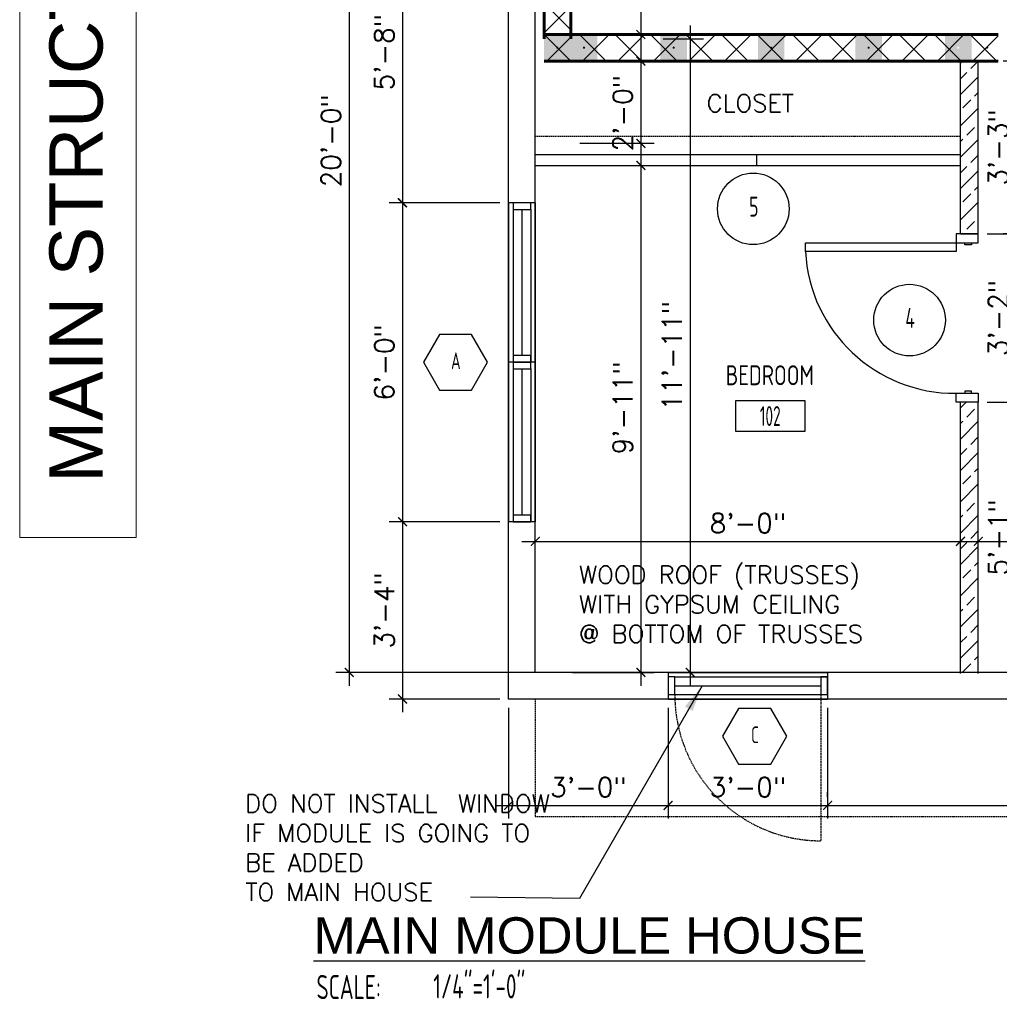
# Model space of a CAD drawing. Header units: inches. Extents: x -3803 to 30266, y -3756 to 4522.
# Tile 14 of 45: x 26569 to 26791, y 2426 to 2649. Entities that reach past the tile are written whole.
import ezdxf
from ezdxf.enums import TextEntityAlignment as Align

# ---------------------------------------------------------------- set-up
doc = ezdxf.new("R2010")
doc.units = ezdxf.units.IN
doc.header["$LTSCALE"] = 0.011
doc.header["$MEASUREMENT"] = 0
doc.header["$PDMODE"] = 1
doc.linetypes.add('DASHED', pattern=[0.75, 0.5, -0.25])
doc.linetypes.add('DASHED2', pattern=[0.375, 0.25, -0.125])
doc.layers.get('0').update_dxf_attribs({"linetype": 'CONTINUOUS'})
doc.layers.get('Defpoints').update_dxf_attribs({"linetype": 'CONTINUOUS'})
for name, color, linetype, lineweight in [('A-DETL-GENF', 92, 'CONTINUOUS', 9), ('A-WALL', 113, 'CONTINUOUS', 18), ('A-WALL-PATT', 111, 'CONTINUOUS', 60), ('DIM', 4, 'CONTINUOUS', 13), ('G-ANNO-TEXT', 2, 'CONTINUOUS', 9)]:
    doc.layers.add(name, color=color, linetype=linetype, lineweight=lineweight)
for name, color, linetype in [('a-door', 2, 'CONTINUOUS'), ('FHA', 8, 'DASHED2'), ('G-SYMB', 1, 'CONTINUOUS'), ('Hatch-ExisWalls', 123, 'CONTINUOUS'), ('roof', 8, 'DASHED'), ('TEXT', 2, 'CONTINUOUS'), ('Walls', 5, 'CONTINUOUS')]:
    doc.layers.add(name, color=color, linetype=linetype)
doc.styles.add('Arial_1', font='arial.ttf', dxfattribs={"height": 12})
doc.styles.add('LAR', font='arial.ttf', dxfattribs={"height": 0.25})
doc.styles.add('MED', font='archstyl.shx', dxfattribs={"width": 0.8, "height": 0.125})
doc.styles.add('ROMANS', font='romans.shx')
doc.styles.add('SMA', font='archstyl.shx', dxfattribs={"width": 0.8, "height": 0.0625})
doc.dimstyles.new('ANGEL', dxfattribs={"dimtxt": 4.375, "dimasz": 2, "dimexe": 3, "dimexo": 2, "dimgap": 1.5, "dimtad": 1, "dimdec": 0, "dimzin": 3, "dimdsep": 46, "dimlunit": 4, "dimtxsty": 'ROMANS', "dimblk": 'ARCHTICK', "dimcen": 0, "dimdle": 3, "dimclrd": 4, "dimclre": 4, "dimclrt": 2, "dimadec": 0, "dimazin": 0, "dimtfac": 1, "dimtdec": 0, "dimtmove": 1, "dimatfit": 3, "dimfxl": 1, "dimfrac": 2, "dimtolj": 1, "dimtzin": 0, "dimarcsym": 0})
doc.dimstyles.new('Copy of STANDARD', dxfattribs={"dimtxt": 8, "dimasz": 3, "dimexe": 3, "dimexo": 3, "dimgap": 3, "dimtad": 1, "dimrnd": 1, "dimzin": 3, "dimdsep": 46, "dimlunit": 4, "dimtxsty": 'Standard', "dimblk": 'ARCHTICK', "dimcen": 3, "dimdle": 3, "dimadec": 0, "dimazin": 0, "dimtfac": 1, "dimtix": 1, "dimtofl": 0, "dimtmove": 1, "dimatfit": 3, "dimfxl": 3, "dimtolj": 1, "dimtzin": 0, "dimlwd": -1, "dimlwe": -1, "dimarcsym": 0})
pattern_1 = [(45, (-2459.1323, -0.75), (-3.5355339, 3.5355339), []), (45, (-2455.597, -0.75), (-3.5355339, 3.5355339), [2.5, -1.25])]

# ---------------------------------------------------------------- blocks, each defined once
blk = doc.blocks.new('AINC-DOORID')
at = {"layer": 'G-SYMB'}
blk.add_circle((0, 0), 0.1673, dxfattribs=at)
at = {"layer": 'G-SYMB', "color": 4, "linetype": 'Continuous', "style": 'SMA', "width": 0.75}
blk.add_attdef('DNUM', text='', height=0.0938, dxfattribs=at).set_placement((0.0025, 0.0102), align=Align.MIDDLE)
blk = doc.blocks.new('32inch clear swing door')
at = {"layer": 'a-door', "color": 2, "linetype": 'Continuous', "lineweight": -3}
for p, q in [((-1, -36), (-1, -35.5)), ((-1, -35.5), (0.5, -35.5)), ((0.5, -35.5), (0.5, -36)), ((-2.5, -36), (-2.5, -38)), ((2.5, -36), (-2.5, -36)), ((0.5, -36), (-1, -36)), ((2.5, -38), (2.5, -36)), ((-2.5, -38), (2.5, -38))]:
    blk.add_line(p, q, dxfattribs=at)
for points in [[(-2.5, -2), (-2.5, 0), (2.5, 0), (2.5, -2)], [(-1, -2), (-1, -2.5), (0.5, -2.5), (0.5, -2)], [(2.5, -2), (2.5, -4), (36.5, -4), (36.5, -2)]]:
    blk.add_lwpolyline(points, close=True, dxfattribs=at)
at = {"layer": 'a-door', "color": 2, "linetype": 'Continuous', "lineweight": -3, "extrusion": (0, 0, -1)}
blk.add_arc((-2.79, -2.24), 33.76, 182.9866, 270.4848, dxfattribs=at)
blk = doc.blocks.new('_ArchTick')
at = {"color": 0, "linetype": 'ByBlock', "const_width": 0.15}
blk.add_lwpolyline([(-0.5, -0.5), (0.5, 0.5)], dxfattribs=at)
blk = doc.blocks.new('*D385')
at = {"layer": 'Defpoints', "color": 0, "transparency": 16777216}
for p in [(-192, -210.42), (-288, -223.06), (-192, -240.51)]:
    blk.add_point(p, dxfattribs=at)
at = {"layer": 'DIM', "color": 4, "lineweight": -2, "transparency": 16777216}
for p, q in [((-288, -221.06), (-288, -207.42)), ((-192, -238.51), (-192, -207.42)), ((-291, -210.42), (-189, -210.42))]:
    blk.add_line(p, q, dxfattribs=at)
at = {"layer": 'DIM', "color": 4, "lineweight": -2, "transparency": 16777216, "xscale": 2, "yscale": 2, "zscale": 2, "rotation": 180}
blk.add_blockref('_ArchTick', (-288, -210.42), dxfattribs=at)
at = {"layer": 'DIM', "color": 4, "lineweight": -2, "transparency": 16777216, "xscale": 2, "yscale": 2, "zscale": 2}
blk.add_blockref('_ArchTick', (-192, -210.42), dxfattribs=at)
at = {"layer": 'DIM', "color": 2, "transparency": 16777216, "insert": (-240, -206.31), "char_height": 4.375, "attachment_point": 5, "style": 'ROMANS'}
blk.add_mtext('\\A1;8\'-0"', dxfattribs=at)
blk = doc.blocks.new('*D387')
at = {"layer": 'Defpoints', "color": 0, "transparency": 16777216}
for p in [(-261.15, -97), (-258, -240), (-253.02, -240)]:
    blk.add_point(p, dxfattribs=at)
at = {"layer": 'DIM', "color": 4, "lineweight": -2, "transparency": 16777216}
for p, q in [((-253.02, -94), (-253.02, -243)), ((-259.15, -97), (-250.02, -97)), ((-256, -240), (-250.02, -240))]:
    blk.add_line(p, q, dxfattribs=at)
at = {"layer": 'DIM', "color": 4, "lineweight": -2, "transparency": 16777216, "xscale": 2, "yscale": 2, "zscale": 2}
for p, rotation in [((-253.02, -97), 90), ((-253.02, -240), 270)]:
    blk.add_blockref('_ArchTick', p, dxfattribs=dict(at, rotation=rotation))
at = {"layer": 'DIM', "color": 2, "transparency": 16777216, "insert": (-257.13, -168.5), "char_height": 4.375, "attachment_point": 5, "rotation": 90, "style": 'ROMANS'}
blk.add_mtext('\\A1;11\'-11"', dxfattribs=at)
blk = doc.blocks.new('AINC-ROOMID')
at = {"layer": 'G-SYMB'}
blk.add_lwpolyline([(-0.2473, -0.3519), (0.2533, -0.3519), (0.2533, -0.1607), (-0.2473, -0.1607)], close=True, dxfattribs=at)
at = {"layer": 'G-SYMB', "color": 4, "linetype": 'Continuous', "style": 'MED', "oblique": -180, "text_generation_flag": 6}
for tag, p in [('%%UROOM-ID', (0, 0.2093)), ('%%USPAN', (0, 0))]:
    blk.add_attdef(tag, text='', height=0.125, rotation=180, dxfattribs=at).set_placement(p, align=Align.MIDDLE)
at = {"layer": 'G-SYMB', "color": 4, "linetype": 'Continuous', "style": 'MED', "text_generation_flag": 6, "width": 0.75}
blk.add_attdef('R-NUM', text='', height=0.125, rotation=180, dxfattribs=at).set_placement((0.003, -0.2563), align=Align.MIDDLE)
blk = doc.blocks.new('AINC-WINID')
at = {"layer": 'G-SYMB', "linetype": 'Continuous'}
blk.add_lwpolyline([(0.2577, 20.2671), (0.1675, 20.4234), (-0.0129, 20.4234), (-0.1031, 20.2671), (-0.0129, 20.1109), (0.1675, 20.1109)], close=True, dxfattribs=at)
at = {"layer": 'G-SYMB', "color": 4, "linetype": 'Continuous', "style": 'SMA', "width": 0.75}
blk.add_attdef('WNUM', text='', height=0.0938, dxfattribs=at).set_placement((0.0793, 20.2753), align=Align.MIDDLE)
blk = doc.blocks.new('*D393')
at = {"layer": 'Defpoints', "color": 0, "transparency": 16777216}
for p in [(-279.95, -120.57), (-281.56, -240), (-264.15, -240)]:
    blk.add_point(p, dxfattribs=at)
at = {"layer": 'DIM', "color": 4, "lineweight": -2, "transparency": 16777216}
for p, q in [((-264.15, -117.57), (-264.15, -243)), ((-277.95, -120.57), (-261.15, -120.57)), ((-279.56, -240), (-261.15, -240))]:
    blk.add_line(p, q, dxfattribs=at)
at = {"layer": 'DIM', "color": 4, "lineweight": -2, "transparency": 16777216, "xscale": 2, "yscale": 2, "zscale": 2}
for p, rotation in [((-264.15, -120.57), 90), ((-264.15, -240), 270)]:
    blk.add_blockref('_ArchTick', p, dxfattribs=dict(at, rotation=rotation))
at = {"layer": 'DIM', "color": 2, "transparency": 16777216, "insert": (-268.25, -180.28), "char_height": 4.375, "attachment_point": 5, "rotation": 90, "style": 'ROMANS'}
blk.add_mtext('\\A1;9\'-11"', dxfattribs=at)
blk = doc.blocks.new('*D394')
at = {"layer": 'Defpoints', "color": 0, "transparency": 16777216}
for p in [(-277.95, -102), (-279.95, -125.57), (-264.15, -125.57)]:
    blk.add_point(p, dxfattribs=at)
at = {"layer": 'DIM', "color": 4, "lineweight": -2, "transparency": 16777216}
for p, q in [((-264.15, -99), (-264.15, -128.57)), ((-275.95, -102), (-261.15, -102)), ((-277.95, -125.57), (-261.15, -125.57))]:
    blk.add_line(p, q, dxfattribs=at)
at = {"layer": 'DIM', "color": 4, "lineweight": -2, "transparency": 16777216, "xscale": 2, "yscale": 2, "zscale": 2}
for p, rotation in [((-264.15, -102), 90), ((-264.15, -125.57), 270)]:
    blk.add_blockref('_ArchTick', p, dxfattribs=dict(at, rotation=rotation))
at = {"layer": 'DIM', "color": 2, "transparency": 16777216, "insert": (-268.25, -113.78), "char_height": 4.375, "attachment_point": 5, "rotation": 90, "style": 'ROMANS'}
blk.add_mtext('\\A1;2\'-0"', dxfattribs=at)
blk = doc.blocks.new('*D398')
at = {"color": 4, "lineweight": -2, "ltscale": 10, "transparency": 16777216}
for p, q in [((-179.39, -138), (-179.39, -182)), ((-186, -141), (-176.39, -141)), ((-186, -179), (-176.39, -179))]:
    blk.add_line(p, q, dxfattribs=at)
at = {"layer": 'Defpoints', "color": 0, "ltscale": 10, "transparency": 16777216}
for p in [(-188, -141), (-188, -179), (-179.39, -179)]:
    blk.add_point(p, dxfattribs=at)
at = {"color": 4, "lineweight": -2, "ltscale": 10, "transparency": 16777216, "xscale": 2, "yscale": 2, "zscale": 2}
for p, rotation in [((-179.39, -141), 90), ((-179.39, -179), 270)]:
    blk.add_blockref('_ArchTick', p, dxfattribs=dict(at, rotation=rotation))
at = {"color": 2, "ltscale": 10, "transparency": 16777216, "insert": (-183.49, -160), "char_height": 4.375, "attachment_point": 5, "rotation": 90, "style": 'ROMANS'}
blk.add_mtext('\\A1;3\'-2"', dxfattribs=at)
blk = doc.blocks.new('*D401')
at = {"layer": 'Defpoints', "color": 0, "ltscale": 10, "transparency": 16777216}
for p in [(-280, -8), (-280, -96), (-264.18, -96)]:
    blk.add_point(p, dxfattribs=at)
at = {"layer": 'DIM', "color": 4, "lineweight": -2, "ltscale": 10, "transparency": 16777216}
for p, q in [((-264.18, -5), (-264.18, -99)), ((-278, -8), (-261.18, -8)), ((-278, -96), (-261.18, -96))]:
    blk.add_line(p, q, dxfattribs=at)
at = {"layer": 'DIM', "color": 4, "lineweight": -2, "ltscale": 10, "transparency": 16777216, "xscale": 2, "yscale": 2, "zscale": 2}
for p, rotation in [((-264.18, -8), 90), ((-264.18, -96), 270)]:
    blk.add_blockref('_ArchTick', p, dxfattribs=dict(at, rotation=rotation))
at = {"layer": 'DIM', "color": 2, "ltscale": 10, "transparency": 16777216, "insert": (-268.29, -52), "char_height": 4.375, "attachment_point": 5, "rotation": 90, "style": 'ROMANS'}
blk.add_mtext('\\A1;7\'-4"', dxfattribs=at)
blk = doc.blocks.new('*D404')
at = {"layer": 'Defpoints', "color": 0, "ltscale": 10, "transparency": 16777216}
for p in [(-179.39, -102), (-178.86, -102), (-178.86, -141)]:
    blk.add_point(p, dxfattribs=at)
at = {"layer": 'DIM', "color": 4, "lineweight": -2, "ltscale": 10, "transparency": 16777216}
for p, q in [((-179.39, -144), (-179.39, -99)), ((-180.86, -102), (-182.39, -102)), ((-180.86, -141), (-182.39, -141))]:
    blk.add_line(p, q, dxfattribs=at)
at = {"layer": 'DIM', "color": 4, "lineweight": -2, "ltscale": 10, "transparency": 16777216, "xscale": 2, "yscale": 2, "zscale": 2}
for p, rotation in [((-179.39, -102), 90), ((-179.39, -141), 270)]:
    blk.add_blockref('_ArchTick', p, dxfattribs=dict(at, rotation=rotation))
at = {"layer": 'DIM', "color": 2, "ltscale": 10, "transparency": 16777216, "insert": (-183.49, -121.5), "char_height": 4.375, "attachment_point": 5, "rotation": 90, "style": 'ROMANS'}
blk.add_mtext('\\A1;3\'-3"', dxfattribs=at)
blk = doc.blocks.new('*D405')
at = {"layer": 'Defpoints', "color": 0, "ltscale": 10, "transparency": 16777216}
for p in [(-179.39, -179), (-179.39, -240), (-179.39, -240)]:
    blk.add_point(p, dxfattribs=at)
at = {"layer": 'DIM', "color": 4, "lineweight": -2, "ltscale": 10, "transparency": 16777216}
for p, q in [((-179.39, -176), (-179.39, -243)), ((-177.39, -179), (-176.39, -179)), ((-177.39, -240), (-176.39, -240))]:
    blk.add_line(p, q, dxfattribs=at)
at = {"layer": 'DIM', "color": 4, "lineweight": -2, "ltscale": 10, "transparency": 16777216, "xscale": 2, "yscale": 2, "zscale": 2}
for p, rotation in [((-179.39, -179), 90), ((-179.39, -240), 270)]:
    blk.add_blockref('_ArchTick', p, dxfattribs=dict(at, rotation=rotation))
at = {"layer": 'DIM', "color": 2, "ltscale": 10, "transparency": 16777216, "insert": (-183.49, -209.5), "char_height": 4.375, "attachment_point": 5, "rotation": 90, "style": 'ROMANS'}
blk.add_mtext('\\A1;5\'-1"', dxfattribs=at)
blk = doc.blocks.new('AINC-TITLE')
at = {"layer": 'G-SYMB', "color": 4, "linetype": 'Continuous', "style": 'MED', "width": 0.75}
blk.add_text('SCALE:', height=0.125, dxfattribs=at).set_placement((-0.8802, -0.3073))
at = {"layer": 'G-SYMB', "color": 1, "linetype": 'Continuous', "style": 'LAR'}
blk.add_attdef('%%UDRAWING-TITLE', (-0.8951, -0.0717), '', height=0.1875, dxfattribs=at)
at = {"layer": 'G-SYMB', "color": 4, "linetype": 'Continuous', "style": 'MED', "width": 0.75}
blk.add_attdef('SCALE', (-0.2765, -0.3036), '', height=0.125, dxfattribs=at)
blk = doc.blocks.new('*D418')
at = {"layer": 'Defpoints', "color": 0, "transparency": 16777216}
for p in [(-276.24, 0), (-330, -240), (-276.24, -240)]:
    blk.add_point(p, dxfattribs=at)
at = {"layer": 'DIM', "color": 4, "lineweight": -2, "transparency": 16777216}
for p, q in [((-330, 3), (-330, -243)), ((-278.24, 0), (-333, 0)), ((-278.24, -240), (-333, -240))]:
    blk.add_line(p, q, dxfattribs=at)
at = {"layer": 'DIM', "color": 4, "lineweight": -2, "transparency": 16777216, "xscale": 2, "yscale": 2, "zscale": 2}
for p, rotation in [((-330, 0), 90), ((-330, -240), 270)]:
    blk.add_blockref('_ArchTick', p, dxfattribs=dict(at, rotation=rotation))
at = {"layer": 'DIM', "color": 2, "transparency": 16777216, "insert": (-334.1, -120), "char_height": 4.375, "attachment_point": 5, "rotation": 90, "style": 'ROMANS'}
blk.add_mtext('\\A1;20\'-0"', dxfattribs=at)
blk = doc.blocks.new('*D437')
at = {"layer": 'Defpoints', "color": 0, "transparency": 16777216}
for p in [(-258, -246), (-222, -246), (-222, -270)]:
    blk.add_point(p, dxfattribs=at)
at = {"layer": 'DIM', "color": 4, "lineweight": -2, "transparency": 16777216}
for p, q in [((-258, -248), (-258, -273)), ((-222, -248), (-222, -273)), ((-261, -270), (-219, -270))]:
    blk.add_line(p, q, dxfattribs=at)
at = {"layer": 'DIM', "color": 4, "lineweight": -2, "transparency": 16777216, "xscale": 2, "yscale": 2, "zscale": 2, "rotation": 180}
blk.add_blockref('_ArchTick', (-258, -270), dxfattribs=at)
at = {"layer": 'DIM', "color": 4, "lineweight": -2, "transparency": 16777216, "xscale": 2, "yscale": 2, "zscale": 2}
blk.add_blockref('_ArchTick', (-222, -270), dxfattribs=at)
at = {"layer": 'DIM', "color": 2, "transparency": 16777216, "insert": (-240, -265.9), "char_height": 4.375, "attachment_point": 5, "style": 'ROMANS'}
blk.add_mtext('\\A1;3\'-0"', dxfattribs=at)
blk = doc.blocks.new('*D438')
at = {"layer": 'Defpoints', "color": 0, "transparency": 16777216}
for p in [(-294, -246), (-258, -246), (-258, -270)]:
    blk.add_point(p, dxfattribs=at)
at = {"layer": 'DIM', "color": 4, "lineweight": -2, "transparency": 16777216}
for p, q in [((-294, -248), (-294, -273)), ((-258, -248), (-258, -273)), ((-297, -270), (-255, -270))]:
    blk.add_line(p, q, dxfattribs=at)
at = {"layer": 'DIM', "color": 4, "lineweight": -2, "transparency": 16777216, "xscale": 2, "yscale": 2, "zscale": 2, "rotation": 180}
blk.add_blockref('_ArchTick', (-294, -270), dxfattribs=at)
at = {"layer": 'DIM', "color": 4, "lineweight": -2, "transparency": 16777216, "xscale": 2, "yscale": 2, "zscale": 2}
blk.add_blockref('_ArchTick', (-258, -270), dxfattribs=at)
at = {"layer": 'DIM', "color": 2, "transparency": 16777216, "insert": (-276, -265.9), "char_height": 4.375, "attachment_point": 5, "style": 'ROMANS'}
blk.add_mtext('\\A1;3\'-0"', dxfattribs=at)
blk = doc.blocks.new('*D452')
at = {"layer": 'Defpoints', "color": 0, "ltscale": 10, "transparency": 16777216}
for p in [(-294, -66), (-318, -134), (-294, -134)]:
    blk.add_point(p, dxfattribs=at)
at = {"layer": 'DIM', "color": 4, "lineweight": -2, "ltscale": 10, "transparency": 16777216}
for p, q in [((-318, -63), (-318, -137)), ((-296, -66), (-321, -66)), ((-296, -134), (-321, -134))]:
    blk.add_line(p, q, dxfattribs=at)
at = {"layer": 'DIM', "color": 4, "lineweight": -2, "ltscale": 10, "transparency": 16777216, "xscale": 2, "yscale": 2, "zscale": 2}
for p, rotation in [((-318, -66), 90), ((-318, -134), 270)]:
    blk.add_blockref('_ArchTick', p, dxfattribs=dict(at, rotation=rotation))
at = {"layer": 'DIM', "color": 2, "ltscale": 10, "transparency": 16777216, "insert": (-322.1, -100), "char_height": 4.375, "attachment_point": 5, "rotation": 90, "style": 'ROMANS'}
blk.add_mtext('\\A1;5\'-8"', dxfattribs=at)
blk = doc.blocks.new('*D453')
at = {"layer": 'Defpoints', "color": 0, "ltscale": 10, "transparency": 16777216}
for p in [(-294, -134), (-317.95, -206), (-294, -206)]:
    blk.add_point(p, dxfattribs=at)
at = {"layer": 'DIM', "color": 4, "lineweight": -2, "ltscale": 10, "transparency": 16777216}
for p, q in [((-317.95, -131), (-317.95, -209)), ((-296, -134), (-320.95, -134)), ((-296, -206), (-320.95, -206))]:
    blk.add_line(p, q, dxfattribs=at)
at = {"layer": 'DIM', "color": 4, "lineweight": -2, "ltscale": 10, "transparency": 16777216, "xscale": 2, "yscale": 2, "zscale": 2}
for p, rotation in [((-317.95, -134), 90), ((-317.95, -206), 270)]:
    blk.add_blockref('_ArchTick', p, dxfattribs=dict(at, rotation=rotation))
at = {"layer": 'DIM', "color": 2, "ltscale": 10, "transparency": 16777216, "insert": (-322.06, -170), "char_height": 4.375, "attachment_point": 5, "rotation": 90, "style": 'ROMANS'}
blk.add_mtext('\\A1;6\'-0"', dxfattribs=at)
blk = doc.blocks.new('*D454')
at = {"layer": 'Defpoints', "color": 0, "ltscale": 10, "transparency": 16777216}
for p in [(-294, -206), (-317.97, -246), (-294, -246)]:
    blk.add_point(p, dxfattribs=at)
at = {"layer": 'DIM', "color": 4, "lineweight": -2, "ltscale": 10, "transparency": 16777216}
for p, q in [((-317.97, -203), (-317.97, -249)), ((-296, -206), (-320.97, -206)), ((-296, -246), (-320.97, -246))]:
    blk.add_line(p, q, dxfattribs=at)
at = {"layer": 'DIM', "color": 4, "lineweight": -2, "ltscale": 10, "transparency": 16777216, "xscale": 2, "yscale": 2, "zscale": 2}
for p, rotation in [((-317.97, -206), 90), ((-317.97, -246), 270)]:
    blk.add_blockref('_ArchTick', p, dxfattribs=dict(at, rotation=rotation))
at = {"layer": 'DIM', "color": 2, "ltscale": 10, "transparency": 16777216, "insert": (-322.07, -226), "char_height": 4.375, "attachment_point": 5, "rotation": 90, "style": 'ROMANS'}
blk.add_mtext('\\A1;3\'-4"', dxfattribs=at)
blk = doc.blocks.new('*D455')
at = {"layer": 'Defpoints', "color": 0, "ltscale": 10, "transparency": 16777216}
for p in [(-222, -270.08), (-124, -270), (-124, -273.1)]:
    blk.add_point(p, dxfattribs=at)
at = {"layer": 'DIM', "color": 4, "lineweight": -2, "ltscale": 10, "transparency": 16777216}
for p, q in [((-222, -268.08), (-222, -267)), ((-124, -271.1), (-124, -267)), ((-225, -270), (-121, -270))]:
    blk.add_line(p, q, dxfattribs=at)
at = {"layer": 'DIM', "color": 4, "lineweight": -2, "ltscale": 10, "transparency": 16777216, "xscale": 2, "yscale": 2, "zscale": 2, "rotation": 180}
blk.add_blockref('_ArchTick', (-222, -270), dxfattribs=at)
at = {"layer": 'DIM', "color": 4, "lineweight": -2, "ltscale": 10, "transparency": 16777216, "xscale": 2, "yscale": 2, "zscale": 2}
blk.add_blockref('_ArchTick', (-124, -270), dxfattribs=at)
at = {"layer": 'DIM', "color": 2, "ltscale": 10, "transparency": 16777216, "insert": (-173, -265.9), "char_height": 4.375, "attachment_point": 5, "style": 'ROMANS'}
blk.add_mtext('\\A1;8\'-2"', dxfattribs=at)
blk = doc.blocks.new('*D473')
at = {"layer": 'Defpoints', "color": 0, "transparency": 16777216}
for p in [(-152, -210.42), (-188, -223.06), (-152, -240)]:
    blk.add_point(p, dxfattribs=at)
at = {"layer": 'DIM', "color": 4, "lineweight": -2, "transparency": 16777216}
for p, q in [((-188, -221.06), (-188, -207.42)), ((-152, -238), (-152, -207.42)), ((-191, -210.42), (-149, -210.42))]:
    blk.add_line(p, q, dxfattribs=at)
at = {"layer": 'DIM', "color": 4, "lineweight": -2, "transparency": 16777216, "xscale": 2, "yscale": 2, "zscale": 2, "rotation": 180}
blk.add_blockref('_ArchTick', (-188, -210.42), dxfattribs=at)
at = {"layer": 'DIM', "color": 4, "lineweight": -2, "transparency": 16777216, "xscale": 2, "yscale": 2, "zscale": 2}
blk.add_blockref('_ArchTick', (-152, -210.42), dxfattribs=at)
at = {"layer": 'DIM', "color": 2, "transparency": 16777216, "insert": (-170, -206.31), "char_height": 4.375, "attachment_point": 5, "style": 'ROMANS'}
blk.add_mtext('\\A1;3\'-0"', dxfattribs=at)
blk = doc.blocks.new('typical interior floor plan')
at = {"layer": 'A-DETL-GENF'}
h = blk.add_hatch(color=253, dxfattribs=at)
h.paths.add_polyline_path([(-282.83, -102), (-280, -102), (-280, -96), (-286, -96), (-286, -102), (-282.88, -102)], flags=0)
h.paths.add_polyline_path([(-283, -99.25), (-283.12, -99.21), (-283.21, -99.12), (-283.24, -99.06), (-283.24, -98.94), (-283.17, -98.83), (-283.12, -98.79), (-283, -98.75), (-282.88, -98.79), (-282.79, -98.88), (-282.76, -98.94), (-282.76, -99.06), (-282.83, -99.17), (-282.88, -99.21)], flags=0)
h = blk.add_hatch(color=253, dxfattribs=at)
h.paths.add_polyline_path([(-276.83, -102), (-274, -102), (-274, -96), (-280, -96), (-280, -102), (-276.88, -102)], flags=0)
h.paths.add_polyline_path([(-277, -99.25), (-277.12, -99.21), (-277.21, -99.12), (-277.24, -99.06), (-277.24, -98.94), (-277.17, -98.83), (-277.12, -98.79), (-277, -98.75), (-276.88, -98.79), (-276.79, -98.88), (-276.76, -98.94), (-276.76, -99.06), (-276.83, -99.17), (-276.88, -99.21)], flags=0)
h = blk.add_hatch(color=253, dxfattribs=at)
h.paths.add_polyline_path([(-256.58, -102), (-253.75, -102), (-253.75, -96), (-259.75, -96), (-259.75, -102), (-256.63, -102)], flags=0)
h.paths.add_polyline_path([(-256.75, -99.25), (-256.87, -99.21), (-256.96, -99.12), (-256.99, -99.06), (-256.99, -98.94), (-256.92, -98.83), (-256.87, -98.79), (-256.75, -98.75), (-256.63, -98.79), (-256.54, -98.88), (-256.51, -98.94), (-256.51, -99.06), (-256.58, -99.17), (-256.63, -99.21)], flags=0)
h = blk.add_hatch(color=253, dxfattribs=at)
h.paths.add_polyline_path([(-234.58, -102), (-231.75, -102), (-231.75, -96), (-237.75, -96), (-237.75, -102), (-234.63, -102)], flags=0)
h.paths.add_polyline_path([(-234.75, -99.25), (-234.87, -99.21), (-234.96, -99.12), (-234.99, -99.06), (-234.99, -98.94), (-234.92, -98.83), (-234.87, -98.79), (-234.75, -98.75), (-234.63, -98.79), (-234.54, -98.88), (-234.51, -98.94), (-234.51, -99.06), (-234.58, -99.17), (-234.63, -99.21)], flags=0)
h = blk.add_hatch(color=253, dxfattribs=at)
h.paths.add_polyline_path([(-212.58, -102), (-209.75, -102), (-209.75, -96), (-215.75, -96), (-215.75, -102), (-212.63, -102)], flags=0)
h.paths.add_polyline_path([(-212.75, -99.25), (-212.87, -99.21), (-212.96, -99.12), (-212.99, -99.06), (-212.99, -98.94), (-212.92, -98.83), (-212.87, -98.79), (-212.75, -98.75), (-212.63, -98.79), (-212.54, -98.88), (-212.51, -98.94), (-212.51, -99.06), (-212.58, -99.17), (-212.63, -99.21)], flags=0)
h = blk.add_hatch(color=253, dxfattribs=at)
h.paths.add_polyline_path([(-192.33, -102), (-189.5, -102), (-189.5, -96), (-195.5, -96), (-195.5, -102), (-192.38, -102)], flags=0)
h.paths.add_polyline_path([(-192.5, -99.25), (-192.62, -99.21), (-192.71, -99.12), (-192.74, -99.06), (-192.74, -98.94), (-192.67, -98.83), (-192.62, -98.79), (-192.5, -98.75), (-192.38, -98.79), (-192.29, -98.88), (-192.26, -98.94), (-192.26, -99.06), (-192.33, -99.17), (-192.38, -99.21)], flags=0)
for points in [[(-283, -99.25), (-282.88, -99.21), (-282.79, -99.12), (-282.76, -99.06), (-282.76, -98.94), (-282.83, -98.83), (-282.88, -98.79), (-283, -98.75), (-283.12, -98.79), (-283.21, -98.88), (-283.24, -98.94), (-283.24, -99.06), (-283.17, -99.17), (-283.12, -99.21)], [(-277, -99.25), (-276.88, -99.21), (-276.79, -99.12), (-276.76, -99.06), (-276.76, -98.94), (-276.83, -98.83), (-276.88, -98.79), (-277, -98.75), (-277.12, -98.79), (-277.21, -98.88), (-277.24, -98.94), (-277.24, -99.06), (-277.17, -99.17), (-277.12, -99.21)], [(-256.75, -99.25), (-256.63, -99.21), (-256.54, -99.12), (-256.51, -99.06), (-256.51, -98.94), (-256.58, -98.83), (-256.63, -98.79), (-256.75, -98.75), (-256.87, -98.79), (-256.96, -98.88), (-256.99, -98.94), (-256.99, -99.06), (-256.92, -99.17), (-256.87, -99.21)], [(-234.75, -99.25), (-234.63, -99.21), (-234.54, -99.12), (-234.51, -99.06), (-234.51, -98.94), (-234.58, -98.83), (-234.63, -98.79), (-234.75, -98.75), (-234.87, -98.79), (-234.96, -98.88), (-234.99, -98.94), (-234.99, -99.06), (-234.92, -99.17), (-234.87, -99.21)], [(-212.75, -99.25), (-212.63, -99.21), (-212.54, -99.12), (-212.51, -99.06), (-212.51, -98.94), (-212.58, -98.83), (-212.63, -98.79), (-212.75, -98.75), (-212.87, -98.79), (-212.96, -98.88), (-212.99, -98.94), (-212.99, -99.06), (-212.92, -99.17), (-212.87, -99.21)], [(-186, -99.25), (-185.88, -99.21), (-185.79, -99.12), (-185.76, -99.06), (-185.76, -98.94), (-185.83, -98.83), (-185.88, -98.79), (-186, -98.75), (-186.12, -98.79), (-186.21, -98.88), (-186.24, -98.94), (-186.24, -99.06), (-186.17, -99.17), (-186.12, -99.21)]]:
    blk.add_hatch(color=7, dxfattribs=at).paths.add_polyline_path(points, flags=0)
at = {"layer": 'A-WALL-PATT', "lineweight": 9}
h = blk.add_hatch(dxfattribs=at)
h.set_pattern_fill('FP_1', color=256, style=0, pattern_type=2)
h.set_pattern_definition([(45, (-284.375, -247.625), (-4.00647, 4.00647), []), (135, (-284.375, -247.625), (-4.00647, -4.00647), [])])
h.paths.add_polyline_path([(-282.27, -94.11), (-282.41, -94.03), (-282.49, -93.89), (-282.49, -93.73), (-282.41, -93.59), (-282.27, -93.51), (-282.11, -93.51), (-281.97, -93.59), (-281.89, -93.73), (-281.89, -93.89), (-281.97, -94.03), (-282.11, -94.11)], flags=16)
h.paths.add_polyline_path([(-282.11, -71.74), (-282.27, -71.74), (-282.41, -71.66), (-282.49, -71.52), (-282.49, -71.36), (-282.41, -71.22), (-282.27, -71.14), (-282.11, -71.14), (-281.97, -71.22), (-281.89, -71.36), (-281.89, -71.52), (-281.97, -71.66)], flags=16)
h.paths.add_polyline_path([(-282.19, -28.13), (-282.34, -28.08), (-282.46, -27.97), (-282.49, -27.89), (-282.49, -27.73), (-282.41, -27.59), (-282.34, -27.54), (-282.19, -27.5), (-282.03, -27.54), (-281.92, -27.66), (-281.89, -27.73), (-281.89, -27.89), (-281.97, -28.03), (-282.03, -28.08)], flags=16)
h.paths.add_polyline_path([(-282.19, -13.75), (-282.34, -13.71), (-282.46, -13.59), (-282.49, -13.52), (-282.49, -13.36), (-282.41, -13.22), (-282.34, -13.17), (-282.19, -13.13), (-282.03, -13.17), (-281.92, -13.28), (-281.89, -13.36), (-281.89, -13.52), (-281.97, -13.66), (-282.03, -13.71)], flags=16)
h.paths.add_polyline_path([(-282.19, -6.13), (-282.34, -6.08), (-282.46, -5.97), (-282.49, -5.89), (-282.49, -5.73), (-282.41, -5.59), (-282.34, -5.54), (-282.19, -5.5), (-282.03, -5.54), (-281.92, -5.66), (-281.89, -5.73), (-281.89, -5.89), (-281.97, -6.03), (-282.03, -6.08)])
h.paths.add_polyline_path([(-286, -30), (-280, -30), (-280, -8), (-286, -8)])
h.paths.add_polyline_path([(-280, -66), (-286, -66), (-286, -97), (-280, -97)])
h = blk.add_hatch(dxfattribs=at)
h.set_pattern_fill('FP_1', color=256, style=0, pattern_type=2)
h.set_pattern_definition([(45, (-284.375, -246.625), (-4.00647, 4.00647), []), (135, (-284.375, -246.625), (-4.00647, -4.00647), [])])
h.paths.add_polyline_path([(-193.25, -102), (-183.5, -102), (-183.5, -96), (-286, -96), (-286, -102), (-205.96, -102)])
h.paths.add_polyline_path([(-189.36, -100.74), (-189.52, -100.74), (-189.66, -100.66), (-189.74, -100.52), (-189.74, -100.36), (-189.66, -100.22), (-189.52, -100.14), (-189.36, -100.14), (-189.22, -100.22), (-189.14, -100.36), (-189.14, -100.52), (-189.22, -100.66), (-189.28, -100.71)], flags=16)
h.paths.add_polyline_path([(-210.64, -100.74), (-210.8, -100.74), (-210.94, -100.66), (-211.02, -100.52), (-211.02, -100.36), (-210.94, -100.22), (-210.8, -100.14), (-210.64, -100.14), (-210.5, -100.22), (-210.42, -100.36), (-210.42, -100.52), (-210.5, -100.66), (-210.56, -100.71)], flags=16)
h.paths.add_polyline_path([(-232.08, -100.74), (-232.22, -100.66), (-232.3, -100.52), (-232.3, -100.36), (-232.22, -100.22), (-232.08, -100.14), (-231.92, -100.14), (-231.78, -100.22), (-231.7, -100.36), (-231.7, -100.52), (-231.78, -100.66), (-231.92, -100.74)], flags=16)
h.paths.add_polyline_path([(-274.48, -100.74), (-274.64, -100.74), (-274.78, -100.66), (-274.86, -100.52), (-274.86, -100.36), (-274.78, -100.22), (-274.64, -100.14), (-274.48, -100.14), (-274.34, -100.22), (-274.26, -100.36), (-274.26, -100.52), (-274.34, -100.66), (-274.39, -100.68)], flags=16)
h.paths.add_polyline_path([(-253.36, -100.74), (-253.5, -100.66), (-253.58, -100.52), (-253.58, -100.36), (-253.5, -100.22), (-253.36, -100.14), (-253.2, -100.14), (-253.06, -100.22), (-252.98, -100.36), (-252.97, -100.44), (-253.01, -100.59), (-253.06, -100.66), (-253.2, -100.74)], flags=16)
h.paths.add_polyline_path([(-282.11, -100.74), (-282.27, -100.74), (-282.41, -100.66), (-282.49, -100.52), (-282.49, -100.36), (-282.41, -100.22), (-282.27, -100.14), (-282.11, -100.14), (-281.97, -100.22), (-281.89, -100.36), (-281.89, -100.52), (-281.97, -100.66)], flags=16)
at = {"layer": 'a-door', "color": 2, "linetype": 'Continuous', "lineweight": -3}
for p, q in [((-288, -123.07), (-192, -123.07)), ((-238, -125.57), (-238, -123.07)), ((-288, -125.57), (-192, -125.57))]:
    blk.add_line(p, q, dxfattribs=at)
at = {"layer": 'a-door'}
for p, q in [((-294, -134), (-294, -170)), ((-293, -135.5), (-293, -170)), ((-291, -135.5), (-291, -168.5)), ((-289, -135.5), (-289, -170)), ((-288, -134), (-288, -170)), ((-294, -170), (-294, -206)), ((-288, -170), (-288, -206)), ((-293, -171.5), (-293, -206)), ((-291, -171.5), (-291, -204.5)), ((-289, -171.5), (-289, -206)), ((-258, -240), (-222, -240)), ((-256.5, -241), (-222, -241)), ((-256.5, -243), (-223.5, -243)), ((-258, -246), (-222, -246)), ((-256.5, -245), (-222, -245))]:
    blk.add_line(p, q, dxfattribs=at)
for points in [[(-293, -134), (-293, -135.5), (-289, -135.5), (-289, -134)], [(-293, -168.5), (-293, -170), (-289, -170), (-289, -168.5)], [(-293, -170), (-293, -171.5), (-289, -171.5), (-289, -170)], [(-293, -204.5), (-293, -206), (-289, -206), (-289, -204.5)], [(-258, -245), (-256.5, -245), (-256.5, -241), (-258, -241)], [(-223.5, -245), (-222, -245), (-222, -241), (-223.5, -241)]]:
    blk.add_lwpolyline(points, close=True, dxfattribs=at)
at = {"layer": 'A-WALL', "lineweight": 60}
for p, q in [((-286, -2), (-286, -97)), ((-280, -8), (-280, -97)), ((-286, -96), (-280, -96)), ((-286, -96), (-183.5, -96)), ((-280, -96), (-274, -96)), ((-259.75, -96), (-253.75, -96)), ((-237.75, -96), (-231.75, -96)), ((-215.75, -96), (-209.75, -96)), ((-286, -102), (-280, -102)), ((-286, -102), (-183.5, -102)), ((-280, -102), (-274, -102)), ((-259.75, -102), (-253.75, -102)), ((-237.75, -102), (-231.75, -102)), ((-215.75, -102), (-209.75, -102)), ((-195.5, -102), (-189.5, -102))]:
    blk.add_line(p, q, dxfattribs=at)
blk.add_lwpolyline([(-183.5, -2), (-286, -2), (-286, -97)], dxfattribs=at)
at = {"layer": 'FHA', "ltscale": 25}
blk.add_line((-223.5, -245), (-223.5, -278), dxfattribs=at)
blk.add_arc((-223.5, -245), 33, 180, 270, dxfattribs=at)
at = {"layer": 'G-ANNO-TEXT', "color": 7, "flags": 128}
blk.add_lwpolyline([(-404.37, -209.52), (-404.37, -36.05), (-378.06, -36.05), (-378.06, -209.52)], close=True, dxfattribs=at)
at = {"layer": 'roof', "ltscale": 53}
blk.add_line((-192, -119.07), (-288, -119.07), dxfattribs=at)
at = {"layer": 'Walls'}
for p, q in [((-294, -246), (-294, 6)), ((-288, -240), (-288, 0)), ((-192, -141), (-192, -102)), ((-188, -141), (-188, -102)), ((-288, -134), (-294, -134)), ((-192, -141), (-188, -141)), ((-192, -141), (-188, -141)), ((-288, -170), (-294, -170)), ((-288, -170), (-294, -170)), ((-192, -240.21), (-192, -179)), ((-188, -179), (-192, -179)), ((-188, -184), (-188, -179)), ((-188, -240.21), (-188, -184)), ((-288, -206), (-294, -206)), ((0, -240), (-288, -240)), ((-258, -240), (-258, -246)), ((-222, -240), (-222, -246)), ((6, -246), (-294, -246))]:
    blk.add_line(p, q, dxfattribs=at)
for name, p, xscale, yscale, zscale, values in [('AINC-DOORID', (-238.78, -135.36), 48.29248555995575, 48.29248555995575, 48.29248555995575, {'DNUM': '5'}), ('AINC-DOORID', (-203.5, -160.47), 48.29248555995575, 48.29248555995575, 48.29248555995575, {'DNUM': '4'}), ('AINC-WINID', (-309.11, -985.22), 40.22379667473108, 40.22379667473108, 40.22379667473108, {'WNUM': 'A'}), ('AINC-WINID', (-241.59, -1069.62), 40.22379667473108, 40.22379667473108, 40.22379667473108, {'WNUM': 'C'})]:
    blk.add_blockref(name, p, dxfattribs=dict(xscale=xscale, yscale=yscale, zscale=zscale)).add_auto_attribs(values)
at = {"xscale": -1}
blk.add_blockref('32inch clear swing door', (-190.5, -141), dxfattribs=at)
ref = blk.add_blockref('AINC-ROOMID', (-235.05, -172.91), dxfattribs=dict(xscale=31.40809428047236, yscale=35.94597718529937, zscale=31.40809428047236))
ref.add_attrib('%%USPAN', 'BEDROOM', dxfattribs={"layer": 'G-SYMB', "color": 4, "linetype": 'Continuous', "height": 4.493, "rotation": 180, "style": 'MED', "text_generation_flag": 6, "width": 0.873758}).set_placement((-235.05, -172.91), align=Align.MIDDLE)
ref.add_attrib('R-NUM', '102', dxfattribs={"layer": 'G-SYMB', "color": 4, "linetype": 'Continuous', "height": 4.493, "rotation": 180, "style": 'MED', "text_generation_flag": 6, "width": 0.655319}).set_placement((-234.95, -182.13), align=Align.MIDDLE)
at = {"layer": 'DIM', "xscale": 43.66204933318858, "yscale": 43.66204933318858, "zscale": 43.66204933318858}
blk.add_blockref('AINC-TITLE', (-298.95, -300.32), dxfattribs=at).add_auto_attribs({'%%UDRAWING-TITLE': '%%UMAIN MODULE HOUSE', 'SCALE': '1/4"=1\'-0"'})
at = {"layer": 'G-ANNO-TEXT', "color": 7, "insert": (-397.66, -197.18), "char_height": 12, "width": 180.285, "attachment_point": 1, "rotation": 90, "style": 'Arial_1'}
blk.add_mtext('MAIN STRUCTURE', dxfattribs=at)
at = {"layer": 'TEXT', "color": 2, "char_height": 4.0007}
for s, insert, width, attachment_point in [('{\\Fromans|c0;CLOSET}', (-249.3, -109.53), 137.2543, 1), ('\\pxql;{\\Fromans|c0;DO NOT INSTALL ^IWINDOW IF MODULE IS GOING TO BE ADDED \\PTO MAIN HOUSE}', (-277.24, -267.58), 76.214, 3)]:
    blk.add_mtext(s, dxfattribs=dict(at, insert=insert, width=width, attachment_point=attachment_point))
at = {"ltscale": 10}
dim = blk.add_linear_dim(base=(-179.39, -179), p1=(-188, -141), p2=(-188, -179), angle=90, dimstyle='ANGEL', dxfattribs=at)
dim.commit()
dim.dimension.update_dxf_attribs({"geometry": '*D398', "text_midpoint": (-183.49, -160)})
at = {"layer": 'DIM'}
for base, p1, p2, picture, middle in [((-330, -240), (-276.24, 0), (-276.24, -240), '*D418', (-334.1, -120)), ((-253.02, -240), (-261.15, -97), (-258, -240), '*D387', (-257.13, -168.5)), ((-264.15, -125.57), (-277.95, -102), (-279.95, -125.57), '*D394', (-268.25, -113.78)), ((-264.15, -240), (-279.95, -120.57), (-281.56, -240), '*D393', (-268.25, -180.28))]:
    dim = blk.add_linear_dim(base=base, p1=p1, p2=p2, angle=90, dimstyle='ANGEL', dxfattribs=at)
    dim.commit()
    dim.dimension.update_dxf_attribs({"geometry": picture, "text_midpoint": middle})
at = {"layer": 'DIM', "ltscale": 10}
for base, p1, p2, picture, middle in [((-264.18, -96), (-280, -8), (-280, -96), '*D401', (-268.29, -52)), ((-318, -134), (-294, -66), (-294, -134), '*D452', (-322.1, -100)), ((-179.39, -102), (-178.86, -141), (-178.86, -102), '*D404', (-183.49, -121.5)), ((-317.95, -206), (-294, -134), (-294, -206), '*D453', (-322.06, -170)), ((-317.97, -246), (-294, -206), (-294, -246), '*D454', (-322.07, -226))]:
    dim = blk.add_linear_dim(base=base, p1=p1, p2=p2, angle=90, dimstyle='ANGEL', dxfattribs=at)
    dim.commit()
    dim.dimension.update_dxf_attribs({"geometry": picture, "text_midpoint": middle})
dim = blk.add_aligned_dim(p1=(-179.39, -179), p2=(-179.39, -240), distance=0, dimstyle='ANGEL', dxfattribs=at)
dim.commit()
dim.dimension.update_dxf_attribs({"geometry": '*D405', "text_midpoint": (-183.49, -209.5)})
at = {"layer": 'DIM'}
for base, p1, p2, picture, middle in [((-192, -210.42), (-288, -223.06), (-192, -240.51), '*D385', (-240, -206.31)), ((-152, -210.42), (-188, -223.06), (-152, -240), '*D473', (-170, -206.31)), ((-258, -270), (-294, -246), (-258, -246), '*D438', (-276, -265.9)), ((-222, -270), (-258, -246), (-222, -246), '*D437', (-240, -265.9))]:
    dim = blk.add_linear_dim(base=base, p1=p1, p2=p2, dimstyle='ANGEL', dxfattribs=at)
    dim.commit()
    dim.dimension.update_dxf_attribs({"geometry": picture, "text_midpoint": middle})
at = {"layer": 'DIM', "ltscale": 10}
dim = blk.add_linear_dim(base=(-124, -270), p1=(-222, -270.08), p2=(-124, -273.1), dimstyle='ANGEL', dxfattribs=at)
dim.commit()
dim.dimension.update_dxf_attribs({"geometry": '*D455', "text_midpoint": (-173, -265.9)})
at = {"layer": 'TEXT', "color": 9, "ltscale": 10, "annotation_type": 0, "has_hookline": 1, "hookline_direction": 1, "text_width": 68.2}
blk.add_leader([(-250.34, -243), (-278.03, -290.99), (-302.62, -290.74)], dimstyle='Copy of STANDARD', override={"dimasz": 6, "dimtad": 0}, dxfattribs=at)

msp = doc.modelspace()

# ---------------------------------------------------------------- hatches: boundary and pattern name
at = {"layer": 'Hatch-ExisWalls'}
h = msp.add_hatch(dxfattribs=at)
h.set_pattern_fill('ANSI33', color=4, scale=20)
h.set_pattern_definition(pattern_1)
h.paths.add_polyline_path([(26785.8675703, 2639.3570167), (26781.8675703, 2639.3570154), (26781.8675697, 2600.3570638), (26785.8675674, 2600.3570638)])
edge = h.paths.add_edge_path()
edge.add_line((26893.8675674, 2608.3375651), (26893.8675674, 2608.3589653))
edge.add_line((26893.8675674, 2608.3589653), (26888.3229919, 2608.5397317))
edge.add_line((26888.3229919, 2608.5397317), (26887.8675674, 2557.2058668))
edge.add_arc((26888.5795468, 2555.9019237), 1.4856588, 118.635434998, 215.649517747)
edge.add_arc((26887.4533334, 2554.483605), 0.5583498, 98.344369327, 402.107354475)
edge.add_line((26887.8675674, 2554.8579907), (26887.8675674, 2501.3570161))
edge.add_line((26887.8675674, 2501.3570161), (26893.8675674, 2501.3570161))
edge.add_line((26893.8675674, 2501.3570161), (26893.8675703, 2608.3375651))
edge.add_line((26893.8675703, 2608.3375651), (26893.8675674, 2608.3375651))
h = msp.add_hatch(dxfattribs=at)
h.set_pattern_fill('ANSI33', color=4, scale=20)
h.set_pattern_definition(pattern_1)
h.paths.add_polyline_path([(26785.8675674, 2562.3570638), (26781.8675674, 2562.3570638), (26781.8675703, 2501.3570161), (26785.8675703, 2501.3570161)])
h.paths.add_polyline_path([(26825.8706829, 2533.8538174), (26821.8706829, 2533.7724464), (26821.8706829, 2501.3570161), (26825.8706829, 2501.3570161)])
h.paths.add_polyline_path([(26715.8675703, 2495.3570161), (26715.8675703, 2501.3570161), (26715.811504, 2501.3570161), (26715.8175677, 2495.3570161)])

# ---------------------------------------------------------------- linework, layer by layer
at = {"layer": 'roof', "ltscale": 53}
for p in [(26685.8675703, 2495.3570161), (26973.8675703, 2468.7451449)]:
    msp.add_line(p, (26685.8675703, 2468.7451449), dxfattribs=at)

# ---------------------------------------------------------------- block references
msp.add_blockref('typical interior floor plan', (26973.8675674, 2741.3570161))

# ---------------------------------------------------------------- texts
at = {"layer": 'TEXT', "color": 2, "insert": (26695.7353264, 2525.3963261), "char_height": 4.000692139, "width": 137.254255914, "attachment_point": 1}
msp.add_mtext('{\\Fromans|c0;WOOD ROOF (TRUSSES)\\PWITH GYPSUM CEILING \\P@ BOTTOM OF TRUSSES }', dxfattribs=at)

doc.saveas('drawing.dxf')
